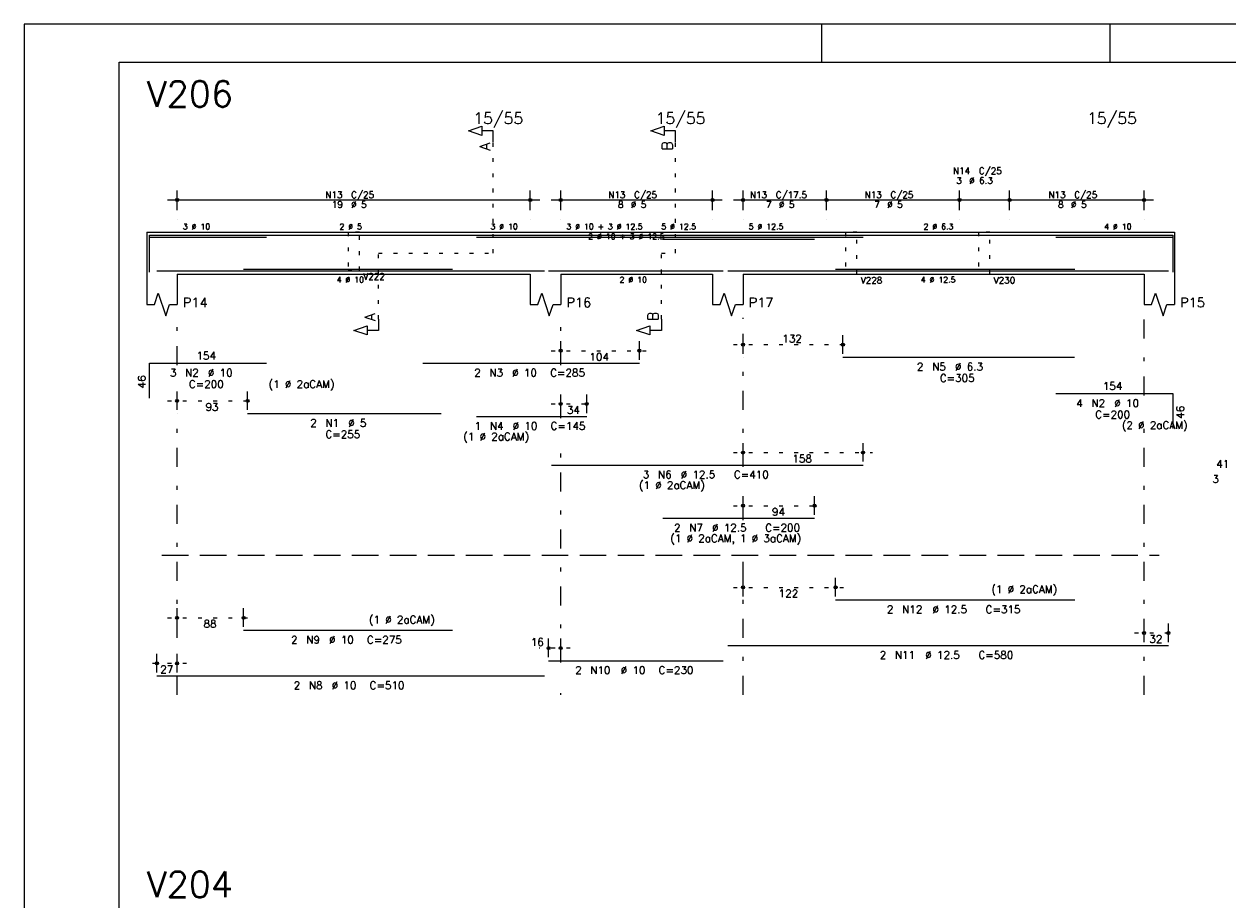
# Model space of a CAD drawing. Extents: x 0 to 84.1, y 0 to 59.4.
# Tile 2 of 8: x 0 to 31.7, y 36.3 to 59.4. Entities that reach past the tile are written whole.
import ezdxf

# ---------------------------------------------------------------- set-up
doc = ezdxf.new("R2010")
doc.units = 0
doc.header["$MEASUREMENT"] = 0
for name, pattern in [('ESTILO_TQS_0001', [1, 0.7, -0.3]), ('ESTILO_TQS_0002', [0.4, 0.1, -0.3]), ('ESTILO_TQS_0003', [1.5, 0.5, -0.4, 0.1, -0.5])]:
    doc.linetypes.add(name, pattern=pattern)
for name, color, linetype in [('1', 1, 'CONTINUOUS'), ('2', 2, 'CONTINUOUS'), ('4', 4, 'CONTINUOUS'), ('6', 6, 'CONTINUOUS'), ('7', 7, 'CONTINUOUS')]:
    doc.layers.add(name, color=color, linetype=linetype)
doc.styles.get("Standard").update_dxf_attribs({"font": 'ROMANS.SHX'})

msp = doc.modelspace()

# ---------------------------------------------------------------- linework, layer by layer
at = {"layer": '1', "linetype": 'ESTILO_TQS_0002'}
for p, q in [((12.355, 53.37), (12.355, 56.29)), ((17.155, 53.37), (17.155, 56.29)), ((9.33, 51.635), (9.33, 53.37)), ((9.33, 53.37), (12.355, 53.37)), ((16.78, 51.635), (16.78, 53.37)), ((16.78, 53.37), (17.155, 53.37)), ((13.88, 50.8), (16.452, 50.8)), ((18.68, 50.96), (21.812, 50.96)), ((3.78, 49.48), (6.135, 49.48)), ((13.88, 49.4), (15.065, 49.4)), ((18.68, 48.12), (22.341, 48.12)), ((18.68, 46.72), (21.065, 46.72)), ((18.68, 44.57), (21.62, 44.57)), ((3.78, 43.77), (6.03, 43.77)), ((29.24, 43.37), (30.38, 43.37)), ((14.38, 42.97), (13.56, 42.97)), ((4.28, 42.57), (3.25, 42.57))]:
    msp.add_line(p, q, dxfattribs=at)
at = {"layer": '1', "linetype": 'ESTILO_TQS_0001'}
msp.add_line((3.63, 45.415), (29.89, 45.415), dxfattribs=at)
at = {"layer": '1', "linetype": 'ESTILO_TQS_0002'}
for points in [[(8.53, 53.92), (8.53, 52.92), (8.83, 52.92), (8.83, 53.92), (8.53, 53.92)], [(21.63, 53.92), (21.63, 52.82), (21.93, 52.82), (21.93, 53.92), (21.63, 53.92)], [(25.13, 53.92), (25.13, 52.82), (25.43, 52.82), (25.43, 53.92), (25.13, 53.92)]]:
    msp.add_lwpolyline(points, dxfattribs=at)
at = {"layer": '2', "linetype": 'Continuous'}
for p, q in [((84.1, 59.4), (0, 59.4)), ((0, 59.4), (0, 0)), ((21, 59.4), (21, 58.4)), ((28.6, 58.4), (28.6, 59.4)), ((4.03, 54.5), (4.03, 55.02)), ((13.33, 54.5), (13.33, 55.02)), ((14.13, 54.5), (14.13, 55.02)), ((18.13, 54.5), (18.13, 55.02)), ((18.93, 54.5), (18.93, 55.02)), ((21.13, 54.5), (21.13, 55.02)), ((21.13, 54.5), (21.13, 55.02)), ((24.63, 54.5), (24.63, 55.02)), ((24.63, 54.5), (24.63, 55.02)), ((25.95, 54.5), (25.95, 55.02)), ((25.95, 54.5), (25.95, 55.02)), ((29.49, 54.5), (29.49, 55.02)), ((3.78, 54.77), (13.58, 54.77)), ((13.88, 54.77), (18.38, 54.77)), ((18.68, 54.77), (21.38, 54.77)), ((20.88, 54.77), (24.88, 54.77)), ((24.38, 54.77), (26.2, 54.77)), ((25.7, 54.77), (29.74, 54.77)), ((4.03, 54.25), (4.03, 54.25)), ((13.33, 54.25), (13.33, 54.25)), ((14.13, 54.25), (14.13, 54.25)), ((18.13, 54.25), (18.13, 54.25)), ((18.93, 54.25), (18.93, 54.25)), ((21.13, 54.25), (21.13, 54.25)), ((21.13, 54.25), (21.13, 54.25)), ((24.63, 54.25), (24.63, 54.25)), ((24.63, 54.25), (24.63, 54.25)), ((25.95, 54.25), (25.95, 54.25)), ((25.95, 54.25), (25.95, 54.25)), ((29.49, 54.25), (29.49, 54.25)), ((3.23, 53.92), (3.23, 52.82)), ((3.23, 53.92), (4.03, 53.92)), ((4.03, 53.92), (13.33, 53.92)), ((13.33, 53.92), (14.13, 53.92)), ((14.13, 53.92), (18.13, 53.92)), ((18.13, 53.92), (18.93, 53.92)), ((18.93, 53.92), (29.49, 53.92)), ((29.49, 53.92), (30.29, 53.92)), ((30.29, 53.92), (30.29, 52.82)), ((3.23, 52.82), (3.23, 52.02)), ((4.03, 52.82), (13.33, 52.82)), ((4.03, 52.82), (4.03, 52.02)), ((13.33, 52.82), (13.33, 52.02)), ((14.13, 52.82), (18.13, 52.82)), ((14.13, 52.82), (14.13, 52.02)), ((18.13, 52.82), (18.13, 52.02)), ((18.93, 52.82), (29.49, 52.82)), ((18.93, 52.82), (18.93, 52.02)), ((29.49, 52.82), (29.49, 52.02)), ((30.29, 52.82), (30.29, 52.02)), ((14.13, 50.56), (14.13, 51.05)), ((16.202, 50.56), (16.202, 51.05)), ((18.93, 50.72), (18.93, 51.21)), ((21.562, 50.72), (21.562, 51.21)), ((14.13, 50.46), (14.13, 50.46)), ((16.202, 50.46), (16.202, 50.46)), ((18.93, 50.62), (18.93, 50.62)), ((21.562, 50.62), (21.562, 50.62)), ((4.03, 49.24), (4.03, 49.73)), ((5.885, 49.24), (5.885, 49.73)), ((14.13, 49.16), (14.13, 49.65)), ((14.815, 49.16), (14.815, 49.65)), ((4.03, 49.14), (4.03, 49.14)), ((5.885, 49.14), (5.885, 49.14)), ((14.13, 49.06), (14.13, 49.06)), ((14.815, 49.06), (14.815, 49.06)), ((18.93, 47.88), (18.93, 48.37)), ((22.091, 47.88), (22.091, 48.37)), ((18.93, 47.78), (18.93, 47.78)), ((22.091, 47.78), (22.091, 47.78)), ((18.93, 46.48), (18.93, 46.97)), ((20.815, 46.48), (20.815, 46.97)), ((18.93, 46.38), (18.93, 46.38)), ((20.815, 46.38), (20.815, 46.38)), ((18.93, 44.33), (18.93, 44.82)), ((21.37, 44.33), (21.37, 44.82)), ((18.93, 44.23), (18.93, 44.23)), ((21.37, 44.23), (21.37, 44.23)), ((4.03, 43.53), (4.03, 44.02)), ((5.78, 43.53), (5.78, 44.02)), ((4.03, 43.43), (4.03, 43.43)), ((5.78, 43.43), (5.78, 43.43)), ((29.49, 43.13), (29.49, 43.62)), ((30.13, 43.13), (30.13, 43.62)), ((13.81, 42.73), (13.81, 43.22)), ((14.13, 42.73), (14.13, 43.22)), ((3.5, 42.33), (3.5, 42.82)), ((4.03, 42.33), (4.03, 42.82)), ((29.49, 43.03), (29.49, 43.03)), ((30.13, 43.03), (30.13, 43.03)), ((13.81, 42.63), (13.81, 42.63)), ((14.13, 42.63), (14.13, 42.63)), ((3.5, 42.23), (3.5, 42.23)), ((4.03, 42.23), (4.03, 42.23))]:
    msp.add_line(p, q, dxfattribs=at)
at = {"layer": '2', "linetype": 'ESTILO_TQS_0003'}
for p, q in [((4.03, 50.422), (4.03, 51.67)), ((14.13, 50.422), (14.13, 51.67)), ((18.93, 47.742), (18.93, 51.67)), ((29.49, 49.622), (29.49, 51.67)), ((4.03, 41.74), (4.03, 49.618)), ((14.13, 49.022), (14.13, 49.618)), ((29.49, 41.74), (29.49, 48.818)), ((14.13, 42.592), (14.13, 48.218)), ((18.93, 46.342), (18.93, 46.938)), ((18.93, 41.74), (18.93, 45.538)), ((14.13, 41.74), (14.13, 41.788))]:
    msp.add_line(p, q, dxfattribs=at)
at = {"layer": '2', "linetype": 'Continuous'}
for points in [[(83.1, 1), (2.5, 1), (2.5, 58.4), (83.1, 58.4), (83.1, 1)], [(12.355, 56.29), (12.355, 56.59), (12.055, 56.59), (12.055, 56.47), (11.705, 56.59), (12.055, 56.71), (12.055, 56.59)], [(17.155, 56.29), (17.155, 56.59), (16.855, 56.59), (16.855, 56.47), (16.505, 56.59), (16.855, 56.71), (16.855, 56.59)], [(3.23, 52.02), (3.43, 52.02), (3.53, 52.32), (3.73, 51.72), (3.83, 52.02), (4.03, 52.02)], [(13.33, 52.02), (13.53, 52.02), (13.63, 52.32), (13.83, 51.72), (13.93, 52.02), (14.13, 52.02)], [(18.13, 52.02), (18.33, 52.02), (18.43, 52.32), (18.63, 51.72), (18.73, 52.02), (18.93, 52.02)], [(29.49, 52.02), (29.69, 52.02), (29.79, 52.32), (29.99, 51.72), (30.09, 52.02), (30.29, 52.02)], [(9.33, 51.635), (9.33, 51.335), (9.03, 51.335), (9.03, 51.215), (8.68, 51.335), (9.03, 51.455), (9.03, 51.335)], [(16.78, 51.635), (16.78, 51.335), (16.48, 51.335), (16.48, 51.215), (16.13, 51.335), (16.48, 51.455), (16.48, 51.335)]]:
    msp.add_lwpolyline(points, dxfattribs=at)
for centre, radius in [((4.03, 54.77), 0.0416), ((4.03, 54.77), 0.0208), ((13.33, 54.77), 0.0416), ((13.33, 54.77), 0.0208), ((14.13, 54.77), 0.0416), ((14.13, 54.77), 0.0208), ((18.13, 54.77), 0.0416), ((18.13, 54.77), 0.0208), ((18.93, 54.77), 0.0416), ((18.93, 54.77), 0.0208), ((21.13, 54.77), 0.0416), ((21.13, 54.77), 0.0416), ((21.13, 54.77), 0.0208), ((21.13, 54.77), 0.0208), ((24.63, 54.77), 0.0416), ((24.63, 54.77), 0.0416), ((24.63, 54.77), 0.0208), ((24.63, 54.77), 0.0208), ((25.95, 54.77), 0.0416), ((25.95, 54.77), 0.0416), ((25.95, 54.77), 0.0208), ((25.95, 54.77), 0.0208), ((29.49, 54.77), 0.0416), ((29.49, 54.77), 0.0208), ((14.13, 50.8), 0.04), ((14.13, 50.8), 0.02), ((16.202, 50.8), 0.04), ((16.202, 50.8), 0.02), ((18.93, 50.96), 0.04), ((18.93, 50.96), 0.02), ((21.562, 50.96), 0.04), ((21.562, 50.96), 0.02), ((4.03, 49.48), 0.04), ((4.03, 49.48), 0.02), ((5.885, 49.48), 0.04), ((5.885, 49.48), 0.02), ((14.13, 49.4), 0.04), ((14.13, 49.4), 0.02), ((14.815, 49.4), 0.04), ((14.815, 49.4), 0.02), ((18.93, 48.12), 0.04), ((18.93, 48.12), 0.02), ((22.091, 48.12), 0.04), ((22.091, 48.12), 0.02), ((18.93, 46.72), 0.04), ((18.93, 46.72), 0.02), ((20.815, 46.72), 0.04), ((20.815, 46.72), 0.02), ((18.93, 44.57), 0.04), ((18.93, 44.57), 0.02), ((21.37, 44.57), 0.04), ((21.37, 44.57), 0.02), ((4.03, 43.77), 0.04), ((4.03, 43.77), 0.02), ((5.78, 43.77), 0.04), ((5.78, 43.77), 0.02), ((29.49, 43.37), 0.04), ((29.49, 43.37), 0.02), ((30.13, 43.37), 0.04), ((30.13, 43.37), 0.02), ((13.81, 42.97), 0.04), ((13.81, 42.97), 0.02), ((14.13, 42.97), 0.04), ((14.13, 42.97), 0.02), ((3.5, 42.57), 0.04), ((3.5, 42.57), 0.02), ((4.03, 42.57), 0.04), ((4.03, 42.57), 0.02)]:
    msp.add_circle(centre, radius, dxfattribs=at)
at = {"layer": '4', "linetype": 'Continuous'}
for p, q in [((3.3, 52.92), (3.3, 53.84)), ((3.3, 53.84), (6.38, 53.84)), ((3.3, 52.87), (3.3, 53.79)), ((3.3, 53.79), (6.38, 53.79)), ((5.885, 53.84), (10.985, 53.84)), ((10.502, 53.84), (16.202, 53.84)), ((11.915, 53.79), (14.815, 53.79)), ((13.891, 53.84), (22.091, 53.84)), ((13.891, 53.79), (22.091, 53.79)), ((16.815, 53.79), (20.815, 53.79)), ((16.815, 53.74), (20.815, 53.74)), ((21.562, 53.84), (27.662, 53.84)), ((27.165, 53.84), (30.245, 53.84)), ((27.165, 53.79), (30.245, 53.79)), ((30.245, 53.84), (30.245, 52.92)), ((30.245, 53.79), (30.245, 52.87)), ((5.78, 52.95), (11.28, 52.95)), ((21.37, 52.95), (27.67, 52.95)), ((3.5, 52.9), (13.7, 52.9)), ((5.78, 52.9), (11.28, 52.9)), ((13.81, 52.9), (18.41, 52.9)), ((18.53, 52.9), (30.13, 52.9)), ((21.37, 52.9), (27.67, 52.9))]:
    msp.add_line(p, q, dxfattribs=at)
at = {"layer": '6', "linetype": 'Continuous'}
for p, q in [((3.3, 49.55), (3.3, 50.47)), ((3.3, 50.47), (6.38, 50.47)), ((10.502, 50.47), (16.202, 50.47)), ((21.562, 50.63), (27.662, 50.63)), ((27.165, 49.67), (30.245, 49.67)), ((30.245, 49.67), (30.245, 48.75)), ((5.885, 49.15), (10.985, 49.15)), ((11.915, 49.07), (14.815, 49.07)), ((13.891, 47.79), (22.091, 47.79)), ((16.815, 46.39), (20.815, 46.39)), ((21.37, 44.24), (27.67, 44.24)), ((5.78, 43.44), (11.28, 43.44)), ((18.53, 43.04), (30.13, 43.04)), ((13.81, 42.64), (18.41, 42.64)), ((3.5, 42.24), (13.7, 42.24))]:
    msp.add_line(p, q, dxfattribs=at)

# ---------------------------------------------------------------- texts
at = {"layer": '2', "linetype": 'Continuous'}
for s, height, p in [('15/55', 0.3, (11.83, 56.77)), ('15/55', 0.3, (16.63, 56.77)), ('15/55', 0.3, (27.99, 56.77)), ('N14', 0.17, (24.46, 55.45)), ('C/25', 0.17, (25.14, 55.45)), ('3', 0.17, (24.545, 55.195)), ('%%c 6.3', 0.17, (24.885, 55.195)), ('N13', 0.17, (7.932, 54.821)), ('C/25', 0.17, (8.612, 54.821)), ('N13', 0.17, (15.382, 54.821)), ('C/25', 0.17, (16.062, 54.821)), ('N13', 0.17, (19.112, 54.821)), ('C/17.5', 0.17, (19.792, 54.821)), ('N13', 0.17, (22.132, 54.821)), ('C/25', 0.17, (22.812, 54.821)), ('N13', 0.17, (26.972, 54.821)), ('C/25', 0.17, (27.652, 54.821)), ('19', 0.17, (8.102, 54.566)), ('%%c 5', 0.17, (8.612, 54.566)), ('8', 0.17, (15.637, 54.566)), ('%%c 5', 0.17, (15.977, 54.566)), ('7', 0.17, (19.537, 54.566)), ('%%c 5', 0.17, (19.877, 54.566)), ('7', 0.17, (22.387, 54.566)), ('%%c 5', 0.17, (22.727, 54.566)), ('8', 0.17, (27.227, 54.566)), ('%%c 5', 0.17, (27.567, 54.566)), ('3 %%c 10', 0.15, (4.18, 53.995)), ('2 %%c 5', 0.15, (8.305, 53.995)), ('3 %%c 10', 0.15, (12.28, 53.995)), ('3 %%c 10 + 3 %%c 12.5', 0.15, (14.28, 53.995)), ('2 %%c 10 + 3 %%c 12.5', 0.15, (14.855, 53.733)), ('5 %%c 12.5', 0.15, (16.78, 53.995)), ('5 %%c 12.5', 0.15, (19.08, 53.995)), ('2 %%c 6.3', 0.15, (23.685, 53.995)), ('4 %%c 10', 0.15, (28.44, 53.995)), ('4 %%c 10', 0.15, (8.23, 52.595)), ('V222', 0.17, (8.93, 52.67)), ('2 %%c 10', 0.15, (15.68, 52.595)), ('V228', 0.17, (22.03, 52.57)), ('4 %%c 12.5', 0.15, (23.61, 52.595)), ('V230', 0.17, (25.53, 52.57)), ('P14', 0.25, (4.18, 51.945)), ('P16', 0.25, (14.28, 51.945)), ('P17', 0.25, (19.08, 51.945)), ('P15', 0.25, (30.44, 51.945)), ('132', 0.2, (19.966, 51.02)), ('154', 0.2, (4.54, 50.57)), ('104', 0.2, (14.886, 50.54)), ('2', 0.2, (23.512, 50.28)), ('N5', 0.2, (23.912, 50.28)), ('%%c 6.3', 0.2, (24.512, 50.28)), ('3', 0.2, (3.84, 50.12)), ('N2', 0.2, (4.24, 50.12)), ('%%c 10', 0.2, (4.84, 50.12)), ('2', 0.2, (11.852, 50.12)), ('N3', 0.2, (12.252, 50.12)), ('%%c 10', 0.2, (12.852, 50.12)), ('C=285', 0.2, (13.852, 50.12)), ('C=305', 0.2, (24.112, 49.98)), ('C=200', 0.2, (4.34, 49.82)), ('(1 %%c 2aCAM)', 0.2, (6.44, 49.82)), ('154', 0.2, (28.405, 49.77)), ('4', 0.2, (27.705, 49.32)), ('N2', 0.2, (28.105, 49.32)), ('%%c 10', 0.2, (28.705, 49.32)), ('93', 0.2, (4.777, 49.22)), ('34', 0.2, (14.292, 49.14)), ('C=200', 0.2, (28.205, 49.02)), ('2', 0.2, (7.535, 48.8)), ('N1', 0.2, (7.935, 48.8)), ('%%c 5', 0.2, (8.535, 48.8)), ('1', 0.2, (11.865, 48.72)), ('N4', 0.2, (12.265, 48.72)), ('%%c 10', 0.2, (12.865, 48.72)), ('C=145', 0.2, (13.865, 48.72)), ('(2 %%c 2aCAM)', 0.2, (28.905, 48.74)), ('C=255', 0.2, (7.935, 48.5)), ('(1 %%c 2aCAM)', 0.2, (11.565, 48.44)), ('158', 0.2, (20.231, 47.86)), ('41', 0.2, (31.39, 47.72)), ('3', 0.2, (16.291, 47.44)), ('N6', 0.2, (16.691, 47.44)), ('%%c 12.5', 0.2, (17.291, 47.44)), ('C=410', 0.2, (18.691, 47.44)), ('(1 %%c 2aCAM)', 0.2, (16.191, 47.16)), ('3', 0.2, (31.29, 47.32)), ('94', 0.2, (19.693, 46.46)), ('(1 %%c 2aCAM, 1 %%c 3aCAM)', 0.2, (17.015, 45.76)), ('2', 0.2, (17.115, 46.04)), ('N7', 0.2, (17.515, 46.04)), ('%%c 12.5', 0.2, (18.115, 46.04)), ('C=200', 0.2, (19.515, 46.04)), ('122', 0.2, (19.87, 44.31)), ('(1 %%c 2aCAM)', 0.2, (25.47, 44.42)), ('2', 0.2, (22.72, 43.89)), ('N12', 0.2, (23.12, 43.89)), ('%%c 12.5', 0.2, (23.92, 43.89)), ('C=315', 0.2, (25.32, 43.89)), ('(1 %%c 2aCAM)', 0.2, (9.08, 43.62)), ('88', 0.2, (4.725, 43.51)), ('2', 0.2, (7.03, 43.09)), ('N9', 0.2, (7.43, 43.09)), ('%%c 10', 0.2, (8.03, 43.09)), ('C=275', 0.2, (9.03, 43.09)), ('16', 0.2, (13.343, 43.03)), ('32', 0.2, (29.63, 43.11)), ('2', 0.2, (22.53, 42.69)), ('N11', 0.2, (22.93, 42.69)), ('%%c 12.5', 0.2, (23.73, 42.69)), ('C=580', 0.2, (25.13, 42.69)), ('27', 0.2, (3.585, 42.31)), ('2', 0.2, (14.51, 42.29)), ('N10', 0.2, (14.91, 42.29)), ('%%c 10', 0.2, (15.71, 42.29)), ('C=230', 0.2, (16.71, 42.29)), ('2', 0.2, (7.1, 41.89)), ('N8', 0.2, (7.5, 41.89)), ('%%c 10', 0.2, (8.1, 41.89)), ('C=510', 0.2, (9.1, 41.89))]:
    msp.add_text(s, height=height, dxfattribs=at).set_placement(p)
for s, height, p in [('A', 0.272, (12.273, 56.072)), ('B', 0.272, (17.073, 56.072)), ('A', 0.272, (9.248, 51.581)), ('B', 0.272, (16.698, 51.581)), ('46', 0.2, (3.2, 49.81)), ('46', 0.2, (30.545, 49.01))]:
    msp.add_text(s, height=height, rotation=90, dxfattribs=at).set_placement(p)
at = {"layer": '7', "linetype": 'Continuous'}
for s, p in [('V206', (3.23, 57.22)), ('V204', (3.23, 36.41))]:
    msp.add_text(s, height=0.68, dxfattribs=at).set_placement(p)

doc.saveas('drawing.dxf')
